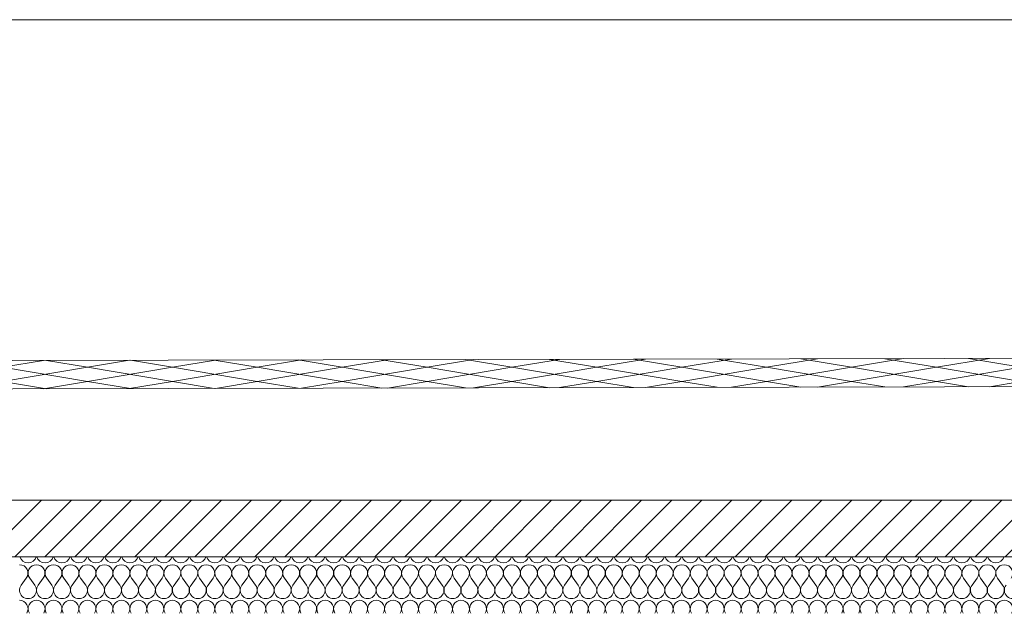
# Model space of a CAD drawing. Header units: millimetres. Extents: x 17009 to 157603, y -19950 to 21829.
# Tile 110 of 208: x 41161 to 44640, y 19730 to 21829. Entities that reach past the tile are written whole.
import ezdxf

# ---------------------------------------------------------------- set-up
doc = ezdxf.new("R2010")
doc.units = ezdxf.units.MM
doc.header["$MEASUREMENT"] = 0
doc.layers.add('01-STR_Dalles toitures.ARCHI', color=7, linetype='Continuous')
doc.layers.add('05-INF _ COTATIONS.ARCHI', color=7, linetype='Continuous')
doc.styles.add('STYLE_GENERE_1', font='arial.ttf')
doc.dimstyles.new('STYLE_GENERE__1', dxfattribs={"dimtxt": 150, "dimasz": 114, "dimexe": 0.18, "dimexo": 400, "dimgap": 0, "dimtad": 1, "dimlfac": 0.001, "dimzin": 0, "dimdsep": 46, "dimtxsty": 'STYLE_GENERE_1', "dimblk": 'ARROWHEAD_2', "dimblk1": 'ARROWHEAD_2', "dimblk2": 'ARROWHEAD_2', "dimcen": 0.09, "dimclrd": 8, "dimclre": 8, "dimclrt": 8, "dimazin": 0, "dimtfac": 1, "dimtdec": 4, "dimtmove": 0, "dimatfit": 3, "dimfxl": 0, "dimtolj": 1, "dimtzin": 0, "dimarcsym": 0})

# ---------------------------------------------------------------- blocks, each defined once
blk = doc.blocks.new('*X95')
at = {"layer": '01-STR_Dalles toitures.ARCHI', "color": 7, "linetype": 'Continuous', "lineweight": 5}
for p, q in [((41166, 19830), (41184, 19854)), ((41214, 19830), (41196, 19854)), ((41226, 19830), (41244, 19854)), ((41274, 19830), (41256, 19854)), ((41286, 19830), (41304, 19854)), ((41334, 19830), (41316, 19854)), ((41346, 19830), (41364, 19854)), ((41394, 19830), (41376, 19854)), ((41406, 19830), (41424, 19854)), ((41454, 19830), (41436, 19854)), ((41466, 19830), (41484, 19854)), ((41514, 19830), (41496, 19854)), ((41526, 19830), (41544, 19854)), ((41574, 19830), (41556, 19854)), ((41586, 19830), (41604, 19854)), ((41634, 19830), (41616, 19854)), ((41646, 19830), (41664, 19854)), ((41694, 19830), (41676, 19854)), ((41706, 19830), (41724, 19854)), ((41754, 19830), (41736, 19854)), ((41766, 19830), (41784, 19854)), ((41814, 19830), (41796, 19854)), ((41826, 19830), (41844, 19854)), ((41874, 19830), (41856, 19854)), ((41886, 19830), (41904, 19854)), ((41934, 19830), (41916, 19854)), ((41946, 19830), (41964, 19854)), ((41994, 19830), (41976, 19854)), ((42006, 19830), (42024, 19854)), ((42054, 19830), (42036, 19854)), ((42066, 19830), (42084, 19854)), ((42114, 19830), (42096, 19854)), ((42126, 19830), (42144, 19854)), ((42174, 19830), (42156, 19854)), ((42186, 19830), (42204, 19854)), ((42234, 19830), (42216, 19854)), ((42246, 19830), (42264, 19854)), ((42294, 19830), (42276, 19854)), ((42306, 19830), (42324, 19854)), ((42354, 19830), (42336, 19854)), ((42366, 19830), (42384, 19854)), ((42414, 19830), (42396, 19854)), ((42426, 19830), (42444, 19854)), ((42474, 19830), (42456, 19854)), ((42486, 19830), (42504, 19854)), ((42534, 19830), (42516, 19854)), ((42546, 19830), (42564, 19854)), ((42594, 19830), (42576, 19854)), ((42606, 19830), (42624, 19854)), ((42654, 19830), (42636, 19854)), ((42666, 19830), (42684, 19854)), ((42714, 19830), (42696, 19854)), ((42726, 19830), (42744, 19854)), ((42774, 19830), (42756, 19854)), ((42786, 19830), (42804, 19854)), ((42834, 19830), (42816, 19854)), ((42846, 19830), (42864, 19854)), ((42894, 19830), (42876, 19854)), ((42906, 19830), (42924, 19854)), ((42954, 19830), (42936, 19854)), ((42966, 19830), (42984, 19854)), ((43014, 19830), (42996, 19854)), ((43026, 19830), (43044, 19854)), ((43074, 19830), (43056, 19854)), ((43086, 19830), (43104, 19854)), ((43134, 19830), (43116, 19854)), ((43146, 19830), (43164, 19854)), ((43194, 19830), (43176, 19854)), ((43206, 19830), (43224, 19854)), ((43254, 19830), (43236, 19854)), ((43266, 19830), (43284, 19854)), ((43314, 19830), (43296, 19854)), ((43326, 19830), (43344, 19854)), ((43374, 19830), (43356, 19854)), ((43386, 19830), (43404, 19854)), ((43434, 19830), (43416, 19854)), ((43446, 19830), (43464, 19854)), ((43494, 19830), (43476, 19854)), ((43506, 19830), (43524, 19854)), ((43554, 19830), (43536, 19854)), ((43566, 19830), (43584, 19854)), ((43614, 19830), (43596, 19854)), ((43626, 19830), (43644, 19854)), ((43674, 19830), (43656, 19854)), ((43686, 19830), (43704, 19854)), ((43734, 19830), (43716, 19854)), ((43746, 19830), (43764, 19854)), ((43794, 19830), (43776, 19854)), ((43806, 19830), (43824, 19854)), ((43854, 19830), (43836, 19854)), ((43866, 19830), (43884, 19854)), ((43914, 19830), (43896, 19854)), ((43926, 19830), (43944, 19854)), ((43974, 19830), (43956, 19854)), ((43986, 19830), (44004, 19854)), ((44034, 19830), (44016, 19854)), ((44046, 19830), (44064, 19854)), ((44094, 19830), (44076, 19854)), ((44106, 19830), (44124, 19854)), ((44154, 19830), (44136, 19854)), ((44166, 19830), (44184, 19854)), ((44214, 19830), (44196, 19854)), ((44226, 19830), (44244, 19854)), ((44274, 19830), (44256, 19854)), ((44286, 19830), (44304, 19854)), ((44334, 19830), (44316, 19854)), ((44346, 19830), (44364, 19854)), ((44394, 19830), (44376, 19854)), ((44406, 19830), (44424, 19854)), ((44454, 19830), (44436, 19854)), ((44466, 19830), (44484, 19854)), ((44514, 19830), (44496, 19854)), ((44526, 19830), (44544, 19854)), ((44574, 19830), (44556, 19854)), ((44586, 19830), (44604, 19854)), ((44634, 19830), (44616, 19854))]:
    blk.add_line(p, q, dxfattribs=at)
for centre, start, end in [((41190, 19938), 195.4658, 344.5342), ((41250, 19938), 195.4658, 344.5342), ((41310, 19938), 195.4658, 344.5342), ((41370, 19938), 195.4658, 344.5342), ((41430, 19938), 195.4658, 344.5342), ((41490, 19938), 195.4658, 344.5342), ((41550, 19938), 195.4658, 344.5342), ((41610, 19938), 195.4658, 344.5342), ((41670, 19938), 195.4658, 344.5342), ((41730, 19938), 195.4658, 344.5342), ((41790, 19938), 195.4658, 344.5342), ((41850, 19938), 195.4658, 344.5342), ((41910, 19938), 195.4658, 344.5342), ((41970, 19938), 195.4658, 344.5342), ((42030, 19938), 195.4658, 344.5342), ((42090, 19938), 195.4658, 344.5342), ((42150, 19938), 195.4658, 344.5342), ((42210, 19938), 195.4658, 344.5342), ((42270, 19938), 195.4658, 344.5342), ((42330, 19938), 195.4658, 344.5342), ((42390, 19938), 195.4658, 344.5342), ((42450, 19938), 195.4658, 344.5342), ((42510, 19938), 195.4658, 344.5342), ((42570, 19938), 195.4658, 344.5342), ((42630, 19938), 195.4658, 344.5342), ((42690, 19938), 195.4658, 344.5342), ((42750, 19938), 195.4658, 344.5342), ((42810, 19938), 195.4658, 344.5342), ((42870, 19938), 195.4658, 344.5342), ((42930, 19938), 195.4658, 344.5342), ((42990, 19938), 195.4658, 344.5342), ((43050, 19938), 195.4658, 344.5342), ((43110, 19938), 195.4658, 344.5342), ((43170, 19938), 195.4658, 344.5342), ((43230, 19938), 195.4658, 344.5342), ((43290, 19938), 195.4658, 344.5342), ((43350, 19938), 195.4658, 344.5342), ((43410, 19938), 195.4658, 344.5342), ((43470, 19938), 195.4658, 344.5342), ((43530, 19938), 195.4658, 344.5342), ((43590, 19938), 195.4658, 344.5342), ((43650, 19938), 195.4658, 344.5342), ((43710, 19938), 195.4658, 344.5342), ((43770, 19938), 195.4658, 344.5342), ((43830, 19938), 195.4658, 344.5342), ((43890, 19938), 195.4658, 344.5342), ((43950, 19938), 195.4658, 344.5342), ((44010, 19938), 195.4658, 344.5342), ((44070, 19938), 195.4658, 344.5342), ((44130, 19938), 195.4658, 344.5342), ((44190, 19938), 195.4658, 344.5342), ((44250, 19938), 195.4658, 344.5342), ((44310, 19938), 195.4658, 344.5342), ((44370, 19938), 195.4658, 344.5342), ((44430, 19938), 195.4658, 344.5342), ((44490, 19938), 195.4658, 344.5342), ((44550, 19938), 195.4658, 344.5342), ((44610, 19938), 195.4658, 344.5342), ((41160, 19872), 323.1301, 90), ((41220, 19872), 90, 216.8699), ((41220, 19872), 323.1301, 90), ((41280, 19872), 90, 216.8699), ((41280, 19872), 323.1301, 90), ((41340, 19872), 90, 216.8699), ((41340, 19872), 323.1301, 90), ((41400, 19872), 90, 216.8699), ((41400, 19872), 323.1301, 90), ((41460, 19872), 90, 216.8699), ((41460, 19872), 323.1301, 90), ((41520, 19872), 90, 216.8699), ((41520, 19872), 323.1301, 90), ((41580, 19872), 90, 216.8699), ((41580, 19872), 323.1301, 90), ((41640, 19872), 90, 216.8699), ((41640, 19872), 323.1301, 90), ((41700, 19872), 90, 216.8699), ((41700, 19872), 323.1301, 90), ((41760, 19872), 90, 216.8699), ((41760, 19872), 323.1301, 90), ((41820, 19872), 90, 216.8699), ((41820, 19872), 323.1301, 90), ((41880, 19872), 90, 216.8699), ((41880, 19872), 323.1301, 90), ((41940, 19872), 90, 216.8699), ((41940, 19872), 323.1301, 90), ((42000, 19872), 90, 216.8699), ((42000, 19872), 323.1301, 90), ((42060, 19872), 90, 216.8699), ((42060, 19872), 323.1301, 90), ((42120, 19872), 90, 216.8699), ((42120, 19872), 323.1301, 90), ((42180, 19872), 90, 216.8699), ((42180, 19872), 323.1301, 90), ((42240, 19872), 90, 216.8699), ((42240, 19872), 323.1301, 90), ((42300, 19872), 90, 216.8699), ((42300, 19872), 323.1301, 90), ((42360, 19872), 90, 216.8699), ((42360, 19872), 323.1301, 90), ((42420, 19872), 90, 216.8699), ((42420, 19872), 323.1301, 90), ((42480, 19872), 90, 216.8699), ((42480, 19872), 323.1301, 90), ((42540, 19872), 90, 216.8699), ((42540, 19872), 323.1301, 90), ((42600, 19872), 90, 216.8699), ((42600, 19872), 323.1301, 90), ((42660, 19872), 90, 216.8699), ((42660, 19872), 323.1301, 90), ((42720, 19872), 90, 216.8699), ((42720, 19872), 323.1301, 90), ((42780, 19872), 90, 216.8699), ((42780, 19872), 323.1301, 90), ((42840, 19872), 90, 216.8699), ((42840, 19872), 323.1301, 90), ((42900, 19872), 90, 216.8699), ((42900, 19872), 323.1301, 90), ((42960, 19872), 90, 216.8699), ((42960, 19872), 323.1301, 90), ((43020, 19872), 90, 216.8699), ((43020, 19872), 323.1301, 90), ((43080, 19872), 90, 216.8699), ((43080, 19872), 323.1301, 90), ((43140, 19872), 90, 216.8699), ((43140, 19872), 323.1301, 90), ((43200, 19872), 90, 216.8699), ((43200, 19872), 323.1301, 90), ((43260, 19872), 90, 216.8699), ((43260, 19872), 323.1301, 90), ((43320, 19872), 90, 216.8699), ((43320, 19872), 323.1301, 90), ((43380, 19872), 90, 216.8699), ((43380, 19872), 323.1301, 90), ((43440, 19872), 90, 216.8699), ((43440, 19872), 323.1301, 90), ((43500, 19872), 90, 216.8699), ((43500, 19872), 323.1301, 90), ((43560, 19872), 90, 216.8699), ((43560, 19872), 323.1301, 90), ((43620, 19872), 90, 216.8699), ((43620, 19872), 323.1301, 90), ((43680, 19872), 90, 216.8699), ((43680, 19872), 323.1301, 90), ((43740, 19872), 90, 216.8699), ((43740, 19872), 323.1301, 90), ((43800, 19872), 90, 216.8699), ((43800, 19872), 323.1301, 90), ((43860, 19872), 90, 216.8699), ((43860, 19872), 323.1301, 90), ((43920, 19872), 90, 216.8699), ((43920, 19872), 323.1301, 90), ((43980, 19872), 90, 216.8699), ((43980, 19872), 323.1301, 90), ((44040, 19872), 90, 216.8699), ((44040, 19872), 323.1301, 90), ((44100, 19872), 90, 216.8699), ((44100, 19872), 323.1301, 90), ((44160, 19872), 90, 216.8699), ((44160, 19872), 323.1301, 90), ((44220, 19872), 90, 216.8699), ((44220, 19872), 323.1301, 90), ((44280, 19872), 90, 216.8699), ((44280, 19872), 323.1301, 90), ((44340, 19872), 90, 216.8699), ((44340, 19872), 323.1301, 90), ((44400, 19872), 90, 216.8699), ((44400, 19872), 323.1301, 90), ((44460, 19872), 90, 216.8699), ((44460, 19872), 323.1301, 90), ((44520, 19872), 90, 216.8699), ((44520, 19872), 323.1301, 90), ((44580, 19872), 90, 216.8699), ((44580, 19872), 323.1301, 90), ((44640, 19872), 90, 216.8699), ((44640, 19872), 323.1301, 90), ((41190, 19812), 143.1301, 36.8699), ((41250, 19812), 143.1301, 36.8699), ((41310, 19812), 143.1301, 36.8699), ((41370, 19812), 143.1301, 36.8699), ((41430, 19812), 143.1301, 36.8699), ((41490, 19812), 143.1301, 36.8699), ((41550, 19812), 143.1301, 36.8699), ((41610, 19812), 143.1301, 36.8699), ((41670, 19812), 143.1301, 36.8699), ((41730, 19812), 143.1301, 36.8699), ((41790, 19812), 143.1301, 36.8699), ((41850, 19812), 143.1301, 36.8699), ((41910, 19812), 143.1301, 36.8699), ((41970, 19812), 143.1301, 36.8699), ((42030, 19812), 143.1301, 36.8699), ((42090, 19812), 143.1301, 36.8699), ((42150, 19812), 143.1301, 36.8699), ((42210, 19812), 143.1301, 36.8699), ((42270, 19812), 143.1301, 36.8699), ((42330, 19812), 143.1301, 36.8699), ((42390, 19812), 143.1301, 36.8699), ((42450, 19812), 143.1301, 36.8699), ((42510, 19812), 143.1301, 36.8699), ((42570, 19812), 143.1301, 36.8699), ((42630, 19812), 143.1301, 36.8699), ((42690, 19812), 143.1301, 36.8699), ((42750, 19812), 143.1301, 36.8699), ((42810, 19812), 143.1301, 36.8699), ((42870, 19812), 143.1301, 36.8699), ((42930, 19812), 143.1301, 36.8699), ((42990, 19812), 143.1301, 36.8699), ((43050, 19812), 143.1301, 36.8699), ((43110, 19812), 143.1301, 36.8699), ((43170, 19812), 143.1301, 36.8699), ((43230, 19812), 143.1301, 36.8699), ((43290, 19812), 143.1301, 36.8699), ((43350, 19812), 143.1301, 36.8699), ((43410, 19812), 143.1301, 36.8699), ((43470, 19812), 143.1301, 36.8699), ((43530, 19812), 143.1301, 36.8699), ((43590, 19812), 143.1301, 36.8699), ((43650, 19812), 143.1301, 36.8699), ((43710, 19812), 143.1301, 36.8699), ((43770, 19812), 143.1301, 36.8699), ((43830, 19812), 143.1301, 36.8699), ((43890, 19812), 143.1301, 36.8699), ((43950, 19812), 143.1301, 36.8699), ((44010, 19812), 143.1301, 36.8699), ((44070, 19812), 143.1301, 36.8699), ((44130, 19812), 143.1301, 36.8699), ((44190, 19812), 143.1301, 36.8699), ((44250, 19812), 143.1301, 36.8699), ((44310, 19812), 143.1301, 36.8699), ((44370, 19812), 143.1301, 36.8699), ((44430, 19812), 143.1301, 36.8699), ((44490, 19812), 143.1301, 36.8699), ((44550, 19812), 143.1301, 36.8699), ((44610, 19812), 143.1301, 36.8699), ((44670, 19812), 143.1301, 36.8699), ((41160, 19746), 327.7692, 90), ((41220, 19746), 90, 212.2308), ((41220, 19746), 327.7692, 90), ((41280, 19746), 90, 212.2308), ((41280, 19746), 327.7692, 90), ((41340, 19746), 90, 212.2308), ((41340, 19746), 327.7692, 90), ((41400, 19746), 90, 212.2308), ((41400, 19746), 327.7692, 90), ((41460, 19746), 90, 212.2308), ((41460, 19746), 327.7692, 90), ((41520, 19746), 90, 212.2308), ((41520, 19746), 327.7692, 90), ((41580, 19746), 90, 212.2308), ((41580, 19746), 327.7692, 90), ((41640, 19746), 90, 212.2308), ((41640, 19746), 327.7692, 90), ((41700, 19746), 90, 212.2308), ((41700, 19746), 327.7692, 90), ((41760, 19746), 90, 212.2308), ((41760, 19746), 327.7692, 90), ((41820, 19746), 90, 212.2308), ((41820, 19746), 327.7692, 90), ((41880, 19746), 90, 212.2308), ((41880, 19746), 327.7692, 90), ((41940, 19746), 90, 212.2308), ((41940, 19746), 327.7692, 90), ((42000, 19746), 90, 212.2308), ((42000, 19746), 327.7692, 90), ((42060, 19746), 90, 212.2308), ((42060, 19746), 327.7692, 90), ((42120, 19746), 90, 212.2308), ((42120, 19746), 327.7692, 90), ((42180, 19746), 90, 212.2308), ((42180, 19746), 327.7692, 90), ((42240, 19746), 90, 212.2308), ((42240, 19746), 327.7692, 90), ((42300, 19746), 90, 212.2308), ((42300, 19746), 327.7692, 90), ((42360, 19746), 90, 212.2308), ((42360, 19746), 327.7692, 90), ((42420, 19746), 90, 212.2308), ((42420, 19746), 327.7692, 90), ((42480, 19746), 90, 212.2308), ((42480, 19746), 327.7692, 90), ((42540, 19746), 90, 212.2308), ((42540, 19746), 327.7692, 90), ((42600, 19746), 90, 212.2308), ((42600, 19746), 327.7692, 90), ((42660, 19746), 90, 212.2308), ((42660, 19746), 327.7692, 90), ((42720, 19746), 90, 212.2308), ((42720, 19746), 327.7692, 90), ((42780, 19746), 90, 212.2308), ((42780, 19746), 327.7692, 90), ((42840, 19746), 90, 212.2308), ((42840, 19746), 327.7692, 90), ((42900, 19746), 90, 212.2308), ((42900, 19746), 327.7692, 90), ((42960, 19746), 90, 212.2308), ((42960, 19746), 327.7692, 90), ((43020, 19746), 90, 212.2308), ((43020, 19746), 327.7692, 90), ((43080, 19746), 90, 212.2308), ((43080, 19746), 327.7692, 90), ((43140, 19746), 90, 212.2308), ((43140, 19746), 327.7692, 90), ((43200, 19746), 90, 212.2308), ((43200, 19746), 327.7692, 90), ((43260, 19746), 90, 212.2308), ((43260, 19746), 327.7692, 90), ((43320, 19746), 90, 212.2308), ((43320, 19746), 327.7692, 90), ((43380, 19746), 90, 212.2308), ((43380, 19746), 327.7692, 90), ((43440, 19746), 90, 212.2308), ((43440, 19746), 327.7692, 90), ((43500, 19746), 90, 212.2308), ((43500, 19746), 327.7692, 90), ((43560, 19746), 90, 212.2308), ((43560, 19746), 327.7692, 90), ((43620, 19746), 90, 212.2308), ((43620, 19746), 327.7692, 90), ((43680, 19746), 90, 212.2308), ((43680, 19746), 327.7692, 90), ((43740, 19746), 90, 212.2308), ((43740, 19746), 327.7692, 90), ((43800, 19746), 90, 212.2308), ((43800, 19746), 327.7692, 90), ((43860, 19746), 90, 212.2308), ((43860, 19746), 327.7692, 90), ((43920, 19746), 90, 212.2308), ((43920, 19746), 327.7692, 90), ((43980, 19746), 90, 212.2308), ((43980, 19746), 327.7692, 90), ((44040, 19746), 90, 212.2308), ((44040, 19746), 327.7692, 90), ((44100, 19746), 90, 212.2308), ((44100, 19746), 327.7692, 90), ((44160, 19746), 90, 212.2308), ((44160, 19746), 327.7692, 90), ((44220, 19746), 90, 212.2308), ((44220, 19746), 327.7692, 90), ((44280, 19746), 90, 212.2308), ((44280, 19746), 327.7692, 90), ((44340, 19746), 90, 212.2308), ((44340, 19746), 327.7692, 90), ((44400, 19746), 90, 212.2308), ((44400, 19746), 327.7692, 90), ((44460, 19746), 90, 212.2308), ((44460, 19746), 327.7692, 90), ((44520, 19746), 90, 212.2308), ((44520, 19746), 327.7692, 90), ((44580, 19746), 90, 212.2308), ((44580, 19746), 327.7692, 90), ((44640, 19746), 90, 212.2308), ((44640, 19746), 327.7692, 90)]:
    blk.add_arc(centre, 30, start, end, dxfattribs=at)
blk = doc.blocks.new('Élément de coupe_77_1')
at = {"layer": '01-STR_Dalles toitures.ARCHI', "linetype": 'Continuous', "lineweight": 0, "true_color": 0x000000}
h = blk.add_hatch(dxfattribs=at)
h.set_pattern_fill('Hachure_simple_0001', color=18, style=0, pattern_type=2)
h.set_pattern_definition([(45, (0, 0), (-53.03301, 53.03301), [])])
h.paths.add_polyline_path([(30252.5, 19930), (75896, 19930), (75896, 20130), (30252.5, 20130)])
at = {"layer": '01-STR_Dalles toitures.ARCHI', "color": 7, "linetype": 'Continuous', "lineweight": 5}
for p, q in [((75896, 20130), (30252.5, 20130)), ((46991.6, 19930), (30432.5, 19930))]:
    blk.add_line(p, q, dxfattribs=at)
at = {"layer": '01-STR_Dalles toitures.ARCHI', "lineweight": 0}
blk.add_blockref('*X95', (0, 0), dxfattribs=at)
blk = doc.blocks.new('*X552')
at = {"layer": '01-STR_Dalles toitures.ARCHI', "color": 7, "linetype": 'Continuous', "lineweight": 5}
for p, q in [((41244.3, 20624.1), (41100, 20600)), ((41100, 20600), (41400, 20550)), ((41400, 20600), (41100, 20550)), ((41255.5, 20624.1), (41400, 20600)), ((41548.2, 20624.7), (41400, 20600)), ((41400, 20600), (41700, 20550)), ((41700, 20600), (41400, 20550)), ((41551.7, 20624.7), (41700, 20600)), ((41852.2, 20625.4), (41700, 20600)), ((41700, 20600), (42000, 20550)), ((42000, 20600), (41700, 20550)), ((41847.9, 20625.3), (42000, 20600)), ((42156.1, 20626), (42000, 20600)), ((42000, 20600), (42300, 20550)), ((42300, 20600), (42000, 20550)), ((42144.1, 20626), (42300, 20600)), ((42460, 20626.7), (42300, 20600)), ((42300, 20600), (42600, 20550)), ((42600, 20600), (42300, 20550)), ((42440.3, 20626.6), (42600, 20600)), ((42763.9, 20627.3), (42600, 20600)), ((42600, 20600), (42900, 20550)), ((42900, 20600), (42600, 20550)), ((42736.5, 20627.3), (42900, 20600)), ((43067.8, 20628), (42900, 20600)), ((42900, 20600), (43200, 20550)), ((43200, 20600), (42900, 20550)), ((43032.6, 20627.9), (43200, 20600)), ((43371.7, 20628.6), (43200, 20600)), ((43200, 20600), (43500, 20550)), ((43500, 20600), (43200, 20550)), ((43328.8, 20628.5), (43500, 20600)), ((43675.6, 20629.3), (43500, 20600)), ((43500, 20600), (43800, 20550)), ((43800, 20600), (43500, 20550)), ((43625, 20629.2), (43800, 20600)), ((43979.6, 20629.9), (43800, 20600)), ((43800, 20600), (44100, 20550)), ((44100, 20600), (43800, 20550)), ((43921.2, 20629.8), (44100, 20600)), ((44283.5, 20630.6), (44100, 20600)), ((44100, 20600), (44400, 20550)), ((44400, 20600), (44100, 20550)), ((44217.4, 20630.4), (44400, 20600)), ((44587.4, 20631.2), (44400, 20600)), ((44400, 20600), (44700, 20550)), ((44700, 20600), (44400, 20550)), ((44513.6, 20631.1), (44700, 20600)), ((41100, 20550), (41255.5, 20524.1)), ((41400, 20550), (41244.3, 20524.1)), ((41400, 20550), (41551.7, 20524.7)), ((41700, 20550), (41548.2, 20524.7)), ((41700, 20550), (41847.9, 20525.3)), ((42000, 20550), (41852.2, 20525.4)), ((42000, 20550), (42144.1, 20526)), ((42300, 20550), (42156.1, 20526)), ((42300, 20550), (42440.3, 20526.6)), ((42600, 20550), (42460, 20526.7)), ((42600, 20550), (42736.5, 20527.3)), ((42900, 20550), (42763.9, 20527.3)), ((42900, 20550), (43032.6, 20527.9)), ((43200, 20550), (43067.8, 20528)), ((43200, 20550), (43328.8, 20528.5)), ((43500, 20550), (43371.7, 20528.6)), ((43500, 20550), (43625, 20529.2)), ((43800, 20550), (43675.6, 20529.3)), ((43800, 20550), (43921.2, 20529.8)), ((44100, 20550), (43979.6, 20529.9)), ((44100, 20550), (44217.4, 20530.4)), ((44400, 20550), (44283.5, 20530.6)), ((44400, 20550), (44513.6, 20531.1)), ((44700, 20550), (44587.4, 20531.2))]:
    blk.add_line(p, q, dxfattribs=at)
blk = doc.blocks.new('Élément de coupe_526_1')
at = {"layer": '01-STR_Dalles toitures.ARCHI', "color": 7, "linetype": 'Continuous', "lineweight": 5}
blk.add_line((34965, 21829.2), (71276.1, 21829.2), dxfattribs=at)
at = {"layer": '01-STR_Dalles toitures.ARCHI', "color": 8, "linetype": 'Continuous', "lineweight": 5, "flags": 128}
for points in [[(76816.1, 19958.4), (74614.8, 20695.7), (31255.8, 20602.6), (29332.4, 19958.4)], [(76816.1, 19858.4), (74614.8, 20595.7), (31255.8, 20502.6), (29332.4, 19858.4)]]:
    blk.add_lwpolyline(points, dxfattribs=at)
at = {"layer": '01-STR_Dalles toitures.ARCHI', "lineweight": 0}
blk.add_blockref('*X552', (0, 0), dxfattribs=at)
blk = doc.blocks.new('*D1241')
at = {"layer": '05-INF _ COTATIONS.ARCHI', "color": 8, "linetype": 'Continuous', "lineweight": 5}
for p, q in [((31634.6, 19710), (31634.6, 19783.3)), ((31709.6, 19666.7), (31559.6, 19753.3)), ((32034.6, 19710), (31522.1, 19710)), ((31634.6, 16818.6), (31634.6, 19710)), ((31559.6, 16861.9), (31709.6, 16775.3)), ((32034.6, 16818.6), (31522.1, 16818.6)), ((31634.6, 16745.2), (31634.6, 16818.6))]:
    blk.add_line(p, q, dxfattribs=at)
at = {"layer": '05-INF _ COTATIONS.ARCHI', "color": 8, "lineweight": 5, "insert": (31604.6, 18064.1), "char_height": 150, "attachment_point": 7, "rotation": 90, "style": 'STYLE_GENERE_1'}
blk.add_mtext('\\A1;{\\pql;\\fArial|b0|i0|c0|p0;\\W1.000000;2,89}', dxfattribs=at)
blk = doc.blocks.new('ARROWHEAD_2')
at = {"color": 0, "linetype": 'Continuous', "lineweight": 0}
for p, q in [((-0.378, -0.655), (0.378, 0.655)), ((0, 0), (-1, 0))]:
    blk.add_line(p, q, dxfattribs=at)

msp = doc.modelspace()

# ---------------------------------------------------------------- block references
at = {"layer": '01-STR_Dalles toitures.ARCHI', "lineweight": 0}
for name in ['Élément de coupe_526_1', 'Élément de coupe_77_1']:
    msp.add_blockref(name, (0, 0), dxfattribs=at)

# ---------------------------------------------------------------- dimensions: what is measured, and where the dimension line sits
at = {"layer": '05-INF _ COTATIONS.ARCHI', "color": 8, "linetype": 'Continuous', "lineweight": 5}
dim = msp.add_linear_dim(base=(31634.589, 19710), p1=(31637.004, 16818.6), p2=(53074.251, 19710), angle=90, dimstyle='STYLE_GENERE__1', dxfattribs=at)
dim.commit()
dim.dimension.update_dxf_attribs({"geometry": '*D1241', "text_midpoint": (31529.589, 18258.297), "dimtype": 160, "text_rotation": 90})

doc.saveas('drawing.dxf')
